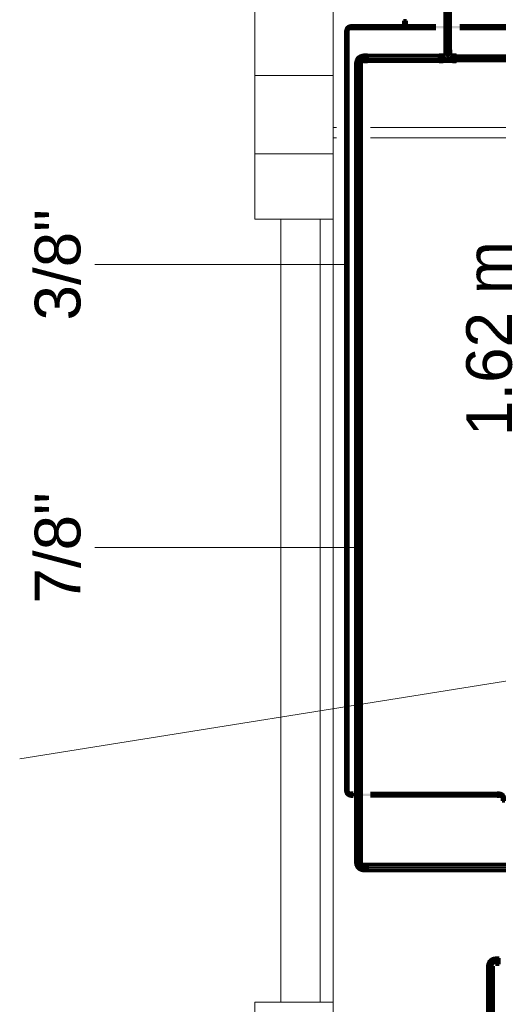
# Model space of a CAD drawing. Header units: millimetres. Extents: x -12740 to 214440, y -11012 to 10812.
# Tile 134 of 168: x -3636 to -1803, y 1880 to 5652. Entities that reach past the tile are written whole.
import ezdxf

# ---------------------------------------------------------------- set-up
doc = ezdxf.new("R2010")
doc.units = ezdxf.units.MM
doc.linetypes.add('Centro', pattern=[30, 12, -6, 6, -6])
doc.linetypes.add('Oculto 1_5', pattern=[2.2, 1.5, -0.7])
for name, color, linetype, lineweight in [('A-ANNO-DIMS', 211, 'Continuous', 9), ('A-ANNO-DIMS-70', 211, 'Continuous', 9), ('A-DETL', 90, 'Oculto 1_5', 18), ('DIVISORIAS', 7, 'Continuous', 18), ('ESQ', 7, 'Continuous', 18), ('M-EQPM-IDEN', 50, 'Continuous', 9), ('P-PIPE', 3, 'Continuous', 70), ('P-PIPE-CNTR', 3, 'Centro', 50), ('P-PIPE-IDEN', 2, 'Continuous', 9), ('PAREDES', 7, 'Continuous', 18), ('PEM1-Layout Superior_dwg', 8, 'Continuous', 18), ('PILAR', 7, 'Continuous', 18)]:
    doc.layers.add(name, color=color, linetype=linetype, lineweight=lineweight)
doc.styles.add('Arial_1', font='arial.ttf', dxfattribs={"height": 175})
doc.dimstyles.new('Diagonal_-_2_5_mm_Arial_1', dxfattribs={"dimscale": 304.8, "dimtxt": 178.545395, "dimasz": 0.688976, "dimexe": 0.551181, "dimexo": 0.344488, "dimgap": 0.401903, "dimtad": 1, "dimlfac": 0.001, "dimrnd": 0.01, "dimzin": 0, "dimdsep": 46, "dimtxsty": 'Arial_1', "dimblk1": 'OPEN30', "dimblk2": 'OPEN30', "dimsah": 1, "dimcen": 0.09, "dimdle": 0.551181, "dimazin": 0, "dimtfac": 1, "dimtdec": 4, "dimtix": 1, "dimtmove": 0, "dimatfit": 3, "dimfxl": 1, "dimtvp": 1, "dimtfill": 1, "dimtolj": 1, "dimtzin": 0, "dimarcsym": 2})

# ---------------------------------------------------------------- blocks, each defined once
blk = doc.blocks.new('Cotovelo - Soldado - CU - Padrão-V63-PAVIMENTO SUPERIOR TUBULAÇÃO FRIGORIGENA')
at = {"layer": 'P-PIPE', "lineweight": 18}
for points in [[(-19.3, 11.7), (-33.9, 11.3), (-33.9, -11.7), (-19.3, -11.3), (-19.3, 11.3)], [(-5.6, 19.3), (-10.4, 19.3), (-11.1, 19.3), (-13.8, 13.4), (-19.3, 10.4), (-19.3, -10.4), (-12.6, -9.3), (-4.1, -7), (7.3, 5.2), (10.3, 19.3), (-3, 19.3)], [(0, 33.9), (-11.7, 33.9), (-11.3, 19.3), (11.7, 19.3), (11.3, 33.9), (3, 33.9)]]:
    blk.add_hatch(color=160, dxfattribs=at).paths.add_polyline_path(points)
at = {"layer": 'P-PIPE', "color": 5}
for p, q in [((-19.3, 11.7), (-33.9, 11.7)), ((-33.9, 11.7), (-33.9, -11.7)), ((-19.3, -11.7), (-19.3, 11.7)), ((-11.7, 33.9), (-11.7, 19.3)), ((11.7, 33.9), (-11.7, 33.9)), ((-11.7, 19.3), (11.7, 19.3)), ((11.7, 19.3), (11.7, 33.9)), ((-33.9, -11.7), (-19.3, -11.7))]:
    blk.add_line(p, q, dxfattribs=at)
at = {"layer": 'P-PIPE', "color": 5, "flags": 128}
for points in [[(-11.1, 19.3), (-11.1, 19), (-11.1, 18.6), (-11.2, 18.3), (-11.2, 18), (-11.3, 17.7), (-11.3, 17.3), (-11.4, 17), (-11.5, 16.7), (-11.6, 16.4), (-11.8, 16.1), (-11.9, 15.8), (-12, 15.5), (-12.2, 15.2), (-12.4, 14.9), (-12.5, 14.7), (-12.7, 14.4), (-12.9, 14.1), (-13.1, 13.9), (-13.4, 13.7), (-13.6, 13.4), (-13.8, 13.2), (-14.1, 13), (-14.3, 12.8), (-14.6, 12.6), (-14.9, 12.4), (-15.1, 12.2), (-15.4, 12.1), (-15.7, 11.9), (-16, 11.8), (-16.3, 11.7), (-16.6, 11.6), (-16.9, 11.5), (-17.3, 11.4), (-17.6, 11.3), (-17.9, 11.2), (-18.2, 11.2), (-18.5, 11.1), (-18.9, 11.1), (-19.2, 11.1), (-19.3, 11.1)], [(-19.3, -11.1), (-18.1, -11.1), (-16.9, -11), (-15.6, -10.9), (-14.4, -10.7), (-13.2, -10.5), (-12.1, -10.2), (-10.9, -9.9), (-9.7, -9.6), (-8.6, -9.2), (-7.5, -8.7), (-6.3, -8.2), (-5.3, -7.7), (-4.2, -7.1), (-3.1, -6.5), (-2.1, -5.8), (-1.1, -5.1), (-0.2, -4.3), (0.8, -3.6), (1.7, -2.7), (2.5, -1.9), (3.3, -1), (4.1, -0.1), (4.9, 0.9), (5.6, 1.9), (6.3, 2.9), (6.9, 3.9), (7.5, 5), (8.1, 6), (8.6, 7.1), (9, 8.3), (9.5, 9.4), (9.8, 10.6), (10.2, 11.7), (10.4, 12.9), (10.7, 14.1), (10.9, 15.3), (11, 16.5), (11.1, 17.7), (11.1, 19), (11.1, 19.3)]]:
    blk.add_lwpolyline(points, dxfattribs=at)
blk = doc.blocks.new('Cotovelo - Soldado - CU - Padrão-V81-PAVIMENTO SUPERIOR TUBULAÇÃO FRIGORIGENA')
at = {"layer": 'P-PIPE', "lineweight": 18}
for points in [[(-19.3, 8.3), (-19.3, 11.7), (-33.9, 11.3), (-33.9, -11.7), (-19.3, -11.3), (-19.3, 5.9)], [(10.4, 19.3), (-10.4, 19.3), (-11.1, 19.3), (-13.8, 13.4), (-19.3, 10.4), (-19.3, -10.4), (-12.6, -9.3), (-4.1, -7), (7.3, 5.2), (10.3, 16.2)], [(11.7, 19.3), (11.3, 33.9), (-11.7, 33.9), (-11.3, 19.3), (11.3, 19.3)]]:
    blk.add_hatch(color=160, dxfattribs=at).paths.add_polyline_path(points)
at = {"layer": 'P-PIPE', "color": 5}
for p, q in [((-19.3, 11.7), (-33.9, 11.7)), ((-33.9, 11.7), (-33.9, -11.7)), ((-19.3, -11.7), (-19.3, 11.7)), ((-11.7, 33.9), (-11.7, 19.3)), ((11.7, 33.9), (-11.7, 33.9)), ((-11.7, 19.3), (11.7, 19.3)), ((11.7, 19.3), (11.7, 33.9)), ((-33.9, -11.7), (-19.3, -11.7))]:
    blk.add_line(p, q, dxfattribs=at)
at = {"layer": 'P-PIPE', "color": 5, "flags": 128}
for points in [[(-11.1, 19.3), (-11.1, 19), (-11.1, 18.6), (-11.2, 18.3), (-11.2, 18), (-11.3, 17.7), (-11.3, 17.3), (-11.4, 17), (-11.5, 16.7), (-11.6, 16.4), (-11.8, 16.1), (-11.9, 15.8), (-12, 15.5), (-12.2, 15.2), (-12.4, 14.9), (-12.5, 14.7), (-12.7, 14.4), (-12.9, 14.1), (-13.1, 13.9), (-13.4, 13.7), (-13.6, 13.4), (-13.8, 13.2), (-14.1, 13), (-14.3, 12.8), (-14.6, 12.6), (-14.9, 12.4), (-15.1, 12.2), (-15.4, 12.1), (-15.7, 11.9), (-16, 11.8), (-16.3, 11.7), (-16.6, 11.6), (-16.9, 11.5), (-17.3, 11.4), (-17.6, 11.3), (-17.9, 11.2), (-18.2, 11.2), (-18.5, 11.1), (-18.9, 11.1), (-19.2, 11.1), (-19.3, 11.1)], [(-19.3, -11.1), (-18.1, -11.1), (-16.9, -11), (-15.6, -10.9), (-14.4, -10.7), (-13.2, -10.5), (-12.1, -10.2), (-10.9, -9.9), (-9.7, -9.6), (-8.6, -9.2), (-7.5, -8.7), (-6.3, -8.2), (-5.3, -7.7), (-4.2, -7.1), (-3.1, -6.5), (-2.1, -5.8), (-1.1, -5.1), (-0.2, -4.3), (0.8, -3.6), (1.7, -2.7), (2.5, -1.9), (3.3, -1), (4.1, -0.1), (4.9, 0.9), (5.6, 1.9), (6.3, 2.9), (6.9, 3.9), (7.5, 5), (8.1, 6), (8.6, 7.1), (9, 8.3), (9.5, 9.4), (9.8, 10.6), (10.2, 11.7), (10.4, 12.9), (10.7, 14.1), (10.9, 15.3), (11, 16.5), (11.1, 17.7), (11.1, 19), (11.1, 19.3)]]:
    blk.add_lwpolyline(points, dxfattribs=at)
blk = doc.blocks.new('Cotovelo - Soldado - CU - Padrão-V84-PAVIMENTO SUPERIOR TUBULAÇÃO FRIGORIGENA')
at = {"layer": 'P-PIPE', "lineweight": 18}
for points in [[(-2384.1, 5607.8), (-2378.3, 5607.8), (-2377.7, 5608.6), (-2374.9, 5615.3), (-2368.6, 5618.7), (-2367.4, 5618.7), (-2367.4, 5626.8), (-2372.5, 5625.8), (-2381.6, 5622.1), (-2386.2, 5610.9), (-2386.2, 5607.8), (-2385, 5607.8)], [(-2358.7, 5618.1), (-2358.7, 5628.3), (-2367.4, 5627.7), (-2367.4, 5618.1)], [(-2377.7, 5599.2), (-2378.4, 5607.8), (-2387.8, 5607.8), (-2387.3, 5599.2), (-2378.2, 5599.2)]]:
    blk.add_hatch(color=20, dxfattribs=at).paths.add_polyline_path(points)
at = {"layer": 'P-PIPE', "color": 1}
for p, q in [((-2358.7, 5628.4), (-2367.4, 5628.4)), ((-2367.4, 5628.4), (-2367.4, 5628.3)), ((-2367.4, 5628.4), (-2367.4, 5617.9)), ((-2358.7, 5617.9), (-2358.7, 5628.4)), ((-2358.7, 5628.3), (-2358.7, 5628.4)), ((-2388, 5607.8), (-2388, 5599.2)), ((-2387.8, 5607.8), (-2388, 5607.8)), ((-2377.5, 5607.8), (-2388, 5607.8)), ((-2388, 5599.2), (-2377.5, 5599.2)), ((-2388, 5599.2), (-2387.8, 5599.2)), ((-2377.5, 5607.8), (-2377.7, 5607.8)), ((-2377.7, 5599.2), (-2377.5, 5599.2)), ((-2377.5, 5599.2), (-2377.5, 5607.8)), ((-2367.4, 5618.1), (-2367.4, 5617.9)), ((-2367.4, 5617.9), (-2358.7, 5617.9)), ((-2358.7, 5617.9), (-2358.7, 5618.1))]:
    blk.add_line(p, q, dxfattribs=at)
at = {"layer": 'P-PIPE', "color": 1, "flags": 128}
for points in [[(-2367.4, 5627.9), (-2368.2, 5627.9), (-2369, 5627.9), (-2369.8, 5627.8), (-2370.6, 5627.7), (-2371.4, 5627.5), (-2372.2, 5627.4), (-2372.9, 5627.2), (-2373.7, 5626.9), (-2374.5, 5626.7), (-2375.2, 5626.4), (-2376, 5626), (-2376.7, 5625.7), (-2377.4, 5625.3), (-2378.1, 5624.9), (-2378.7, 5624.4), (-2379.4, 5624), (-2380, 5623.5), (-2380.6, 5623), (-2381.2, 5622.4), (-2381.8, 5621.8), (-2382.4, 5621.3), (-2382.9, 5620.6), (-2383.4, 5620), (-2383.9, 5619.4), (-2384.3, 5618.7), (-2384.7, 5618), (-2385.1, 5617.3), (-2385.5, 5616.6), (-2385.8, 5615.9), (-2386.1, 5615.1), (-2386.4, 5614.4), (-2386.7, 5613.6), (-2386.9, 5612.8), (-2387.1, 5612), (-2387.2, 5611.3), (-2387.3, 5610.5), (-2387.4, 5609.7), (-2387.5, 5608.9), (-2387.5, 5608.1), (-2387.5, 5607.8)], [(-2378, 5607.8), (-2378, 5608.3), (-2377.9, 5608.7), (-2377.9, 5609.1), (-2377.8, 5609.5), (-2377.8, 5609.9), (-2377.7, 5610.4), (-2377.6, 5610.8), (-2377.4, 5611.2), (-2377.3, 5611.6), (-2377.1, 5612), (-2377, 5612.3), (-2376.8, 5612.7), (-2376.6, 5613.1), (-2376.4, 5613.5), (-2376.1, 5613.8), (-2375.9, 5614.2), (-2375.6, 5614.5), (-2375.3, 5614.8), (-2375.1, 5615.1), (-2374.8, 5615.4), (-2374.5, 5615.7), (-2374.1, 5616), (-2373.8, 5616.3), (-2373.5, 5616.5), (-2373.1, 5616.7), (-2372.7, 5617), (-2372.4, 5617.2), (-2372, 5617.4), (-2371.6, 5617.5), (-2371.2, 5617.7), (-2370.8, 5617.9), (-2370.4, 5618), (-2370, 5618.1), (-2369.6, 5618.2), (-2369.2, 5618.3), (-2368.8, 5618.3), (-2368.3, 5618.4), (-2367.9, 5618.4), (-2367.5, 5618.4), (-2367.4, 5618.4)]]:
    blk.add_lwpolyline(points, dxfattribs=at)
blk = doc.blocks.new('Cotovelo - Soldado - CU - Padrão-V87-PAVIMENTO SUPERIOR TUBULAÇÃO FRIGORIGENA')
at = {"layer": 'P-PIPE', "lineweight": 18}
for points in [[(-15.4, -1.4), (-15.4, 5.1), (-24, 4.6), (-23.3, -5.1), (-15.4, -4.6), (-15.4, -2.6)], [(3.6, 15.4), (-4.5, 15.4), (-5.1, 14.6), (-7.9, 7.9), (-14.1, 4.5), (-15.4, 4.5), (-15.4, -3.6), (-10.2, -2.6), (-1.1, 1.1), (3.5, 12.3)], [(5.1, 24), (-5.1, 24), (-4.3, 15.4), (5.1, 15.4)]]:
    blk.add_hatch(color=20, dxfattribs=at).paths.add_polyline_path(points)
at = {"layer": 'P-PIPE', "color": 1}
for p, q in [((-15.4, 5.3), (-24, 5.3)), ((-24, 5.3), (-24, -5.3)), ((-24, 5.3), (-24, 5.1)), ((-15.4, 5.1), (-15.4, 5.3)), ((-15.4, -5.3), (-15.4, 5.3)), ((-5.3, 24), (-5.3, 15.4)), ((5.3, 24), (-5.3, 24)), ((-5.1, 24), (-5.3, 24)), ((-5.3, 15.4), (-5.1, 15.4)), ((-5.3, 15.4), (5.3, 15.4)), ((5.3, 24), (5.1, 24)), ((5.1, 15.4), (5.3, 15.4)), ((5.3, 15.4), (5.3, 24)), ((-24, -5.1), (-24, -5.3)), ((-24, -5.3), (-15.4, -5.3)), ((-15.4, -5.3), (-15.4, -5.1))]:
    blk.add_line(p, q, dxfattribs=at)
at = {"layer": 'P-PIPE', "color": 1, "flags": 128}
for points in [[(-4.8, 15.4), (-4.8, 14.9), (-4.8, 14.5), (-4.8, 14.1), (-4.9, 13.7), (-5, 13.2), (-5.1, 12.8), (-5.2, 12.4), (-5.3, 12), (-5.4, 11.6), (-5.6, 11.2), (-5.8, 10.8), (-6, 10.5), (-6.2, 10.1), (-6.4, 9.7), (-6.6, 9.4), (-6.9, 9), (-7.1, 8.7), (-7.4, 8.4), (-7.7, 8.1), (-8, 7.8), (-8.3, 7.5), (-8.6, 7.2), (-8.9, 6.9), (-9.3, 6.7), (-9.6, 6.4), (-10, 6.2), (-10.4, 6), (-10.7, 5.8), (-11.1, 5.6), (-11.5, 5.5), (-11.9, 5.3), (-12.3, 5.2), (-12.7, 5.1), (-13.1, 5), (-13.6, 4.9), (-14, 4.9), (-14.4, 4.8), (-14.8, 4.8), (-15.2, 4.8), (-15.4, 4.8)], [(-15.4, -4.8), (-14.5, -4.7), (-13.7, -4.7), (-12.9, -4.6), (-12.1, -4.5), (-11.4, -4.4), (-10.6, -4.2), (-9.8, -4), (-9, -3.7), (-8.3, -3.5), (-7.5, -3.2), (-6.8, -2.8), (-6.1, -2.5), (-5.4, -2.1), (-4.7, -1.7), (-4, -1.2), (-3.3, -0.8), (-2.7, -0.3), (-2.1, 0.2), (-1.5, 0.8), (-0.9, 1.3), (-0.4, 1.9), (0.1, 2.5), (0.6, 3.2), (1.1, 3.8), (1.6, 4.5), (2, 5.2), (2.4, 5.9), (2.8, 6.6), (3.1, 7.3), (3.4, 8.1), (3.7, 8.8), (3.9, 9.6), (4.1, 10.4), (4.3, 11.1), (4.5, 11.9), (4.6, 12.7), (4.7, 13.5), (4.7, 14.3), (4.8, 15.1), (4.8, 15.4)]]:
    blk.add_lwpolyline(points, dxfattribs=at)
blk = doc.blocks.new('Cotovelo - Soldado - CU - Padrão-967076-PAVIMENTO SUPERIOR TUBULAÇÃO FRIGORIGENA')
at = {"layer": 'P-PIPE', "lineweight": 18}
for points in [[(-24, -4.6), (-24, -5.1), (-15.4, -4.6), (-15.4, 5.1), (-24, 4.6), (-24, -3.7)], [(-15.4, 0), (-15.4, -3.6), (-10.2, -2.6), (-1.1, 1.1), (3.5, 12.3), (3.5, 15.4), (-4.5, 15.4), (-5.1, 14.6), (-7.9, 7.9), (-14.1, 4.5), (-15.4, 4.5), (-15.4, 0.8)], [(-5.1, 15.4), (5.1, 15.4), (4.6, 24), (-5.1, 24)]]:
    blk.add_hatch(color=20, dxfattribs=at).paths.add_polyline_path(points)
at = {"layer": 'P-PIPE', "color": 1}
for p, q in [((-15.4, 5.3), (-24, 5.3)), ((-24, 5.3), (-24, -5.3)), ((-24, 5.3), (-24, 5.1)), ((-15.4, 5.1), (-15.4, 5.3)), ((-15.4, -5.3), (-15.4, 5.3)), ((-5.3, 24), (-5.3, 15.4)), ((5.3, 24), (-5.3, 24)), ((-5.1, 24), (-5.3, 24)), ((-5.3, 15.4), (-5.1, 15.4)), ((-5.3, 15.4), (5.3, 15.4)), ((5.3, 24), (5.1, 24)), ((5.1, 15.4), (5.3, 15.4)), ((5.3, 15.4), (5.3, 24)), ((-24, -5.1), (-24, -5.3)), ((-24, -5.3), (-15.4, -5.3)), ((-15.4, -5.3), (-15.4, -5.1))]:
    blk.add_line(p, q, dxfattribs=at)
at = {"layer": 'P-PIPE', "color": 1, "flags": 128}
for points in [[(-4.8, 15.4), (-4.8, 14.9), (-4.8, 14.5), (-4.8, 14.1), (-4.9, 13.7), (-5, 13.2), (-5.1, 12.8), (-5.2, 12.4), (-5.3, 12), (-5.4, 11.6), (-5.6, 11.2), (-5.8, 10.8), (-6, 10.5), (-6.2, 10.1), (-6.4, 9.7), (-6.6, 9.4), (-6.9, 9), (-7.1, 8.7), (-7.4, 8.4), (-7.7, 8.1), (-8, 7.8), (-8.3, 7.5), (-8.6, 7.2), (-8.9, 6.9), (-9.3, 6.7), (-9.6, 6.4), (-10, 6.2), (-10.4, 6), (-10.7, 5.8), (-11.1, 5.6), (-11.5, 5.5), (-11.9, 5.3), (-12.3, 5.2), (-12.7, 5.1), (-13.1, 5), (-13.6, 4.9), (-14, 4.9), (-14.4, 4.8), (-14.8, 4.8), (-15.2, 4.8), (-15.4, 4.8)], [(-15.4, -4.8), (-14.5, -4.7), (-13.7, -4.7), (-12.9, -4.6), (-12.1, -4.5), (-11.4, -4.4), (-10.6, -4.2), (-9.8, -4), (-9, -3.7), (-8.3, -3.5), (-7.5, -3.2), (-6.8, -2.8), (-6.1, -2.5), (-5.4, -2.1), (-4.7, -1.7), (-4, -1.2), (-3.3, -0.8), (-2.7, -0.3), (-2.1, 0.2), (-1.5, 0.8), (-0.9, 1.3), (-0.4, 1.9), (0.1, 2.5), (0.6, 3.2), (1.1, 3.8), (1.6, 4.5), (2, 5.2), (2.4, 5.9), (2.8, 6.6), (3.1, 7.3), (3.4, 8.1), (3.7, 8.8), (3.9, 9.6), (4.1, 10.4), (4.3, 11.1), (4.5, 11.9), (4.6, 12.7), (4.7, 13.5), (4.7, 14.3), (4.8, 15.1), (4.8, 15.4)]]:
    blk.add_lwpolyline(points, dxfattribs=at)
blk = doc.blocks.new('Cotovelo - Soldado - CU - Padrão-V92-PAVIMENTO SUPERIOR TUBULAÇÃO FRIGORIGENA')
at = {"layer": 'P-PIPE', "lineweight": 18}
for points in [[(-1834.9, 2025.8), (-1822.5, 2025.8), (-1821.8, 2025.8), (-1819.1, 2031.7), (-1813.6, 2034.6), (-1813.6, 2055.5), (-1820.3, 2054.4), (-1828.8, 2052.1), (-1840.3, 2039.9), (-1843.2, 2025.8), (-1835, 2025.8)], [(-1813.6, 2033.3), (-1799, 2033.7), (-1799, 2056.8), (-1813.6, 2056.4), (-1813.6, 2033.7)], [(-1832.9, 2011.1), (-1821.2, 2011.1), (-1821.6, 2025.8), (-1844.7, 2025.8), (-1844.3, 2011.1), (-1836, 2011.1)]]:
    blk.add_hatch(color=20, dxfattribs=at).paths.add_polyline_path(points)
at = {"layer": 'P-PIPE', "color": 1}
for p, q in [((-1799, 2056.8), (-1813.6, 2056.8)), ((-1813.6, 2056.8), (-1813.6, 2033.3)), ((-1799, 2033.3), (-1799, 2056.8)), ((-1844.7, 2025.8), (-1844.7, 2011.1)), ((-1821.2, 2025.8), (-1844.7, 2025.8)), ((-1844.7, 2011.1), (-1821.2, 2011.1)), ((-1821.2, 2011.1), (-1821.2, 2025.8)), ((-1813.6, 2033.3), (-1799, 2033.3))]:
    blk.add_line(p, q, dxfattribs=at)
at = {"layer": 'P-PIPE', "color": 1, "flags": 128}
blk.add_lwpolyline([(-1813.6, 2056.2), (-1814.9, 2056.2), (-1816.1, 2056.1), (-1817.3, 2056), (-1818.5, 2055.8), (-1819.7, 2055.6), (-1820.9, 2055.3), (-1822, 2055), (-1823.2, 2054.6), (-1824.4, 2054.2), (-1825.5, 2053.8), (-1826.6, 2053.3), (-1827.7, 2052.7), (-1828.7, 2052.2), (-1829.8, 2051.5), (-1830.8, 2050.9), (-1831.8, 2050.2), (-1832.8, 2049.4), (-1833.7, 2048.6), (-1834.6, 2047.8), (-1835.4, 2047), (-1836.3, 2046.1), (-1837.1, 2045.2), (-1837.8, 2044.2), (-1838.5, 2043.2), (-1839.2, 2042.2), (-1839.9, 2041.2), (-1840.5, 2040.1), (-1841, 2039), (-1841.5, 2037.9), (-1842, 2036.8), (-1842.4, 2035.7), (-1842.8, 2034.5), (-1843.1, 2033.3), (-1843.4, 2032.1), (-1843.6, 2031), (-1843.8, 2029.8), (-1843.9, 2028.5), (-1844, 2027.3), (-1844, 2026.1), (-1844, 2025.8)], dxfattribs=at)
blk = doc.blocks.new('PEM1-Layout Superior_dwg-964791-PAVIMENTO SUPERIOR TUBULAÇÃO FRIGORIGENA')
at = {"layer": 'DIVISORIAS'}
for p, q in [((27412.5, 61697.2), (27399.7, 61697.2)), ((28722.3, 61697.2), (27542.9, 61697.2)), ((27399.7, 61657.1), (27412.5, 61657.1)), ((27542.9, 61657.1), (28752.3, 61657.1))]:
    blk.add_line(p, q, dxfattribs=at)
at = {"layer": 'ESQ'}
for p, q in [((27349.7, 61345.7), (27349.7, 58345.7)), ((27399.7, 61345.7), (27399.7, 58345.7))]:
    blk.add_line(p, q, dxfattribs=at)
at = {"layer": 'PAREDES'}
blk.add_line((27199.7, 61345.7), (27199.7, 58345.7), dxfattribs=at)
at = {"layer": 'PAREDES', "flags": 128}
for points in [[(27099.7, 61895.7), (27099.7, 62555.7), (27099.7, 62575.7), (27399.7, 62575.7), (27399.7, 61895.7)], [(27099.7, 61595.7), (27099.7, 61345.7), (27399.7, 61345.7), (27399.7, 61595.7)], [(27956, 57920.6), (27799.8, 57920.6), (27799.8, 58246), (27399.8, 58246), (27399.8, 58345.7), (27099.7, 58345.7), (27099.7, 57915.2)]]:
    blk.add_lwpolyline(points, dxfattribs=at)
at = {"layer": 'PILAR', "flags": 128}
blk.add_lwpolyline([(27099.7, 61895.7), (27399.7, 61895.7), (27399.7, 61595.7), (27099.7, 61595.7)], close=True, dxfattribs=at)
blk = doc.blocks.new('Cotovelo - Soldado - CU - Padrão-V86-PAVIMENTO SUPERIOR TUBULAÇÃO FRIGORIGENA')
at = {"layer": 'P-PIPE', "lineweight": 18}
for points in [[(-2162.8, 5638.5), (-2160.2, 5638.5), (-2160.2, 5647.2), (-2165.3, 5647.2), (-2164.8, 5638.5), (-2163.9, 5638.5)], [(-2164.8, 5627.9), (-2164.1, 5627.9), (-2163.6, 5627.9), (-2160.2, 5628.7), (-2160.2, 5638.5), (-2164.9, 5638.5), (-2164.8, 5627.9)], [(-2157.6, 5638.5), (-2155.1, 5638.5), (-2155.7, 5647.2), (-2160.2, 5647.2), (-2159.6, 5638.5), (-2158.9, 5638.5)], [(-2155.6, 5627.9), (-2155.7, 5638.5), (-2160.2, 5638.5), (-2159.5, 5628.3), (-2156.2, 5627.9), (-2156, 5627.9)]]:
    blk.add_hatch(color=20, dxfattribs=at).paths.add_polyline_path(points)
at = {"layer": 'A-DETL', "color": 20, "linetype": 'Continuous', "flags": 128}
for points in [[(-2165, 5623.2), (-2165, 5623.2), (-2165, 5623.2), (-2165, 5623.3), (-2165, 5623.4), (-2165, 5623.5), (-2165, 5623.6), (-2165, 5623.8), (-2165, 5624), (-2165, 5624.2), (-2165, 5624.4), (-2165, 5624.6), (-2165, 5624.9), (-2165, 5625.2), (-2165, 5625.5), (-2165, 5625.9), (-2165, 5626.2), (-2165, 5626.6), (-2165, 5627), (-2165, 5627.4), (-2165, 5627.8)], [(-2160.9, 5618.5), (-2161, 5618.5), (-2161.2, 5618.5), (-2161.3, 5618.6), (-2161.5, 5618.6), (-2161.7, 5618.7), (-2161.9, 5618.7), (-2162.1, 5618.8), (-2162.2, 5618.9), (-2162.4, 5619), (-2162.6, 5619.1), (-2162.7, 5619.2), (-2162.9, 5619.3), (-2163.1, 5619.4), (-2163.2, 5619.5), (-2163.4, 5619.6), (-2163.5, 5619.7), (-2163.6, 5619.9), (-2163.8, 5620), (-2163.9, 5620.2), (-2164, 5620.3), (-2164.1, 5620.5), (-2164.2, 5620.6), (-2164.3, 5620.8), (-2164.4, 5620.9), (-2164.5, 5621.1), (-2164.6, 5621.3), (-2164.6, 5621.5), (-2164.7, 5621.6), (-2164.8, 5621.8), (-2164.8, 5622), (-2164.9, 5622.2), (-2164.9, 5622.4), (-2164.9, 5622.6), (-2165, 5622.8), (-2165, 5622.9), (-2165, 5623.1), (-2165, 5623.2)], [(-2155.5, 5623.2), (-2155.5, 5623), (-2155.5, 5622.8), (-2155.5, 5622.6), (-2155.5, 5622.4), (-2155.5, 5622.2), (-2155.6, 5622.1), (-2155.6, 5621.9), (-2155.7, 5621.7), (-2155.8, 5621.5), (-2155.8, 5621.3), (-2155.9, 5621.2), (-2156, 5621), (-2156.1, 5620.8), (-2156.2, 5620.7), (-2156.3, 5620.5), (-2156.4, 5620.3), (-2156.5, 5620.2), (-2156.6, 5620), (-2156.8, 5619.9), (-2156.9, 5619.8), (-2157, 5619.6), (-2157.2, 5619.5), (-2157.3, 5619.4), (-2157.5, 5619.3), (-2157.6, 5619.2), (-2157.8, 5619.1), (-2158, 5619), (-2158.1, 5618.9), (-2158.3, 5618.8), (-2158.5, 5618.7), (-2158.7, 5618.7), (-2158.8, 5618.6), (-2159, 5618.6), (-2159.2, 5618.5), (-2159.4, 5618.5), (-2159.5, 5618.5)], [(-2155.5, 5628), (-2155.5, 5627.5), (-2155.5, 5627.1), (-2155.5, 5626.7), (-2155.5, 5626.3), (-2155.5, 5626), (-2155.5, 5625.6), (-2155.5, 5625.3), (-2155.5, 5625), (-2155.5, 5624.7), (-2155.5, 5624.5), (-2155.5, 5624.2), (-2155.5, 5624), (-2155.5, 5623.8), (-2155.5, 5623.7), (-2155.5, 5623.5), (-2155.5, 5623.4), (-2155.5, 5623.3), (-2155.5, 5623.2), (-2155.5, 5623.2), (-2155.5, 5623.2)]]:
    blk.add_lwpolyline(points, dxfattribs=at)
at = {"layer": 'A-DETL', "color": 20, "linetype": 'Continuous'}
for start, end in [(115.4499, 244.5501), (180, 244.5501), (120, 165), (295.4499, 64.5501), (15, 64.5501), (295.4499, 0)]:
    blk.add_arc((-2160.2, 5623.2), 5.26, start, end, dxfattribs=at)
at = {"layer": 'P-PIPE', "color": 1}
for p, q in [((-2165.5, 5647.2), (-2165.5, 5638.5)), ((-2160.2, 5647.2), (-2165.5, 5647.2)), ((-2165.5, 5638.5), (-2160.2, 5638.5)), ((-2155, 5647.2), (-2160.2, 5647.2)), ((-2160.2, 5638.5), (-2155, 5638.5)), ((-2155, 5638.5), (-2155, 5647.2))]:
    blk.add_line(p, q, dxfattribs=at)
at = {"layer": 'P-PIPE', "color": 1, "flags": 128}
for points in [[(-2165, 5627.8), (-2165, 5628.3), (-2165, 5628.8), (-2165, 5629.2), (-2165, 5629.7), (-2165, 5630.2), (-2165, 5630.8), (-2165, 5631.3), (-2165, 5631.8), (-2165, 5632.4), (-2165, 5633), (-2165, 5633.6), (-2165, 5634.1), (-2165, 5634.7), (-2165, 5635.3), (-2165, 5635.9), (-2165, 5636.5), (-2165, 5637.1), (-2165, 5637.8), (-2165, 5638.4), (-2165, 5638.5)], [(-2155.5, 5638.5), (-2155.5, 5637.9), (-2155.5, 5637.3), (-2155.5, 5636.7), (-2155.5, 5636.1), (-2155.5, 5635.5), (-2155.5, 5634.9), (-2155.5, 5634.3), (-2155.5, 5633.7), (-2155.5, 5633.1), (-2155.5, 5632.6), (-2155.5, 5632), (-2155.5, 5631.4), (-2155.5, 5630.9), (-2155.5, 5630.4), (-2155.5, 5629.9), (-2155.5, 5629.4), (-2155.5, 5628.9), (-2155.5, 5628.4), (-2155.5, 5628)]]:
    blk.add_lwpolyline(points, dxfattribs=at)
at = {"layer": 'P-PIPE', "color": 1}
for start, end in [(90, 115.1547), (64.8445, 90), (64.8445, 90), (244.8453, 270), (244.8453, 270), (270, 295.1555), (270, 295.1555)]:
    blk.add_arc((-2160.2, 5623.2), 5.26, start, end, dxfattribs=at)
blk = doc.blocks.new('DIMBLOCK14-PAVIMENTO SUPERIOR TUBULAÇÃO FRIGORIGENA')
at = {"layer": 'A-ANNO-DIMS-70'}
for p, q in [((-1576.2, 3450.3), (-1576.2, 5407.4)), ((-1576.2, 5239.4), (-1744.2, 5239.4)), ((-1576.2, 5239.4), (-1217.7, 5239.4)), ((-1576.2, 3618.3), (-1744.2, 3618.3)), ((-1576.2, 3618.3), (-1512.7, 3618.3))]:
    blk.add_line(p, q, dxfattribs=at)
at = {"layer": 'A-ANNO-DIMS-70', "lineweight": 35}
for p, q in [((-1576.2, 5239.4), (-1632.5, 5029.4)), ((-1576.2, 5239.4), (-1520, 5029.4)), ((-1576.2, 3618.3), (-1632.5, 3828.3)), ((-1576.2, 3618.3), (-1520, 3828.3))]:
    blk.add_line(p, q, dxfattribs=at)
at = {"layer": 'A-ANNO-DIMS-70', "color": 0, "insert": (-1925.9, 4056.7), "char_height": 175, "width": 893.276, "attachment_point": 1, "rotation": 90, "line_spacing_factor": 0.941778, "style": 'Arial_1', "bg_fill": 3, "box_fill_scale": 1.25, "bg_fill_color": 256, "bg_fill_true_color": 13158600, "bg_fill_transparency": 0}
blk.add_mtext('1.62 m', dxfattribs=at)
blk = doc.blocks.new('_Open30')
at = {"color": 0, "linetype": 'ByBlock', "lineweight": -2}
for p, q in [((-1, 0.268), (0, 0)), ((0, 0), (-1, -0.268)), ((0, 0), (-1, 0))]:
    blk.add_line(p, q, dxfattribs=at)

msp = doc.modelspace()

# ---------------------------------------------------------------- hatches: boundary and pattern name
at = {"layer": 'P-PIPE'}
for color, points in [(170, [(-2007.54, 5536.687), (-1996.43, 5536.687), (-1996.43, 7431.328), (-2007.54, 7431.328), (-2007.54, 5543.688)]), (170, [(-1985.32, 5536.687), (-1985.698, 7431.328), (-1996.43, 7431.328), (-1996.43, 5536.687), (-1985.698, 5536.687)]), (10, [(-2267.542, 5623.186), (-2178.053, 5623.186), (-2178.053, 5627.946), (-2358.711, 5627.308), (-2358.711, 5623.186)]), (10, [(-2267.542, 5618.426), (-2178.053, 5619.063), (-2178.053, 5623.186), (-2358.711, 5623.186), (-2358.711, 5618.426)]), (10, [(-2178.053, 5623.186), (-2169.369, 5623.186), (-2169.369, 5628.233), (-2178.053, 5627.711), (-2178.053, 5624.538)]), (10, [(-2169.369, 5618.138), (-2169.369, 5623.186), (-2178.053, 5623.186), (-2178.053, 5618.138)]), (10, [(-2169.369, 5623.186), (-2151.056, 5623.186), (-2151.796, 5627.797), (-2169.369, 5627.308), (-2169.369, 5624.418)]), (10, [(-2160.212, 5618.426), (-2151.056, 5619.242), (-2151.796, 5623.186), (-2169.369, 5623.186), (-2169.369, 5618.588)]), (10, [(-2151.056, 5623.186), (-2142.371, 5623.186), (-2142.371, 5628.233), (-2151.056, 5627.711), (-2151.056, 5624.538)]), (10, [(-2142.371, 5618.138), (-2142.371, 5623.186), (-2151.056, 5623.186), (-2151.056, 5618.138)]), (10, [(-2382.736, 2707.211), (-2383.288, 5599.16), (-2387.496, 5599.16), (-2386.858, 2707.211), (-2383.968, 2707.211)]), (10, [(-2382.736, 2707.211), (-2377.976, 2707.211), (-2378.614, 5599.16), (-2382.736, 5599.16), (-2382.736, 3061.144)]), (170, [(-2304.286, 5503.958), (-2029.177, 5503.958), (-2029.177, 5515.068), (-2304.286, 5514.69), (-2304.286, 5506.834)]), (170, [(-2029.177, 5492.256), (-2014.524, 5492.655), (-2014.524, 5515.661), (-2029.177, 5515.262), (-2029.177, 5492.655)]), (170, [(-2014.524, 5492.848), (-1978.336, 5493.227), (-1978.336, 5514.69), (-1985.723, 5514.665), (-1996.43, 5503.958), (-2008.257, 5515.029), (-2014.524, 5514.093), (-2014.524, 5493.227)]), (170, [(-2008.132, 5522.033), (-1984.728, 5522.033), (-1985.126, 5536.687), (-2008.132, 5536.687)]), (170, [(-1996.43, 5503.958), (-1985.359, 5515.785), (-1986.296, 5522.033), (-2007.161, 5522.033), (-2007.137, 5514.665), (-1998.563, 5506.092)]), (170, [(-1978.336, 5492.256), (-1963.683, 5492.655), (-1963.683, 5515.661), (-1978.336, 5515.262), (-1978.336, 5492.655)]), (170, [(-1962.683, 5495.465), (-1951.024, 5495.754), (-1951.024, 5512.452), (-1962.683, 5512.163), (-1962.683, 5495.754)]), (170, [(626.111, 5503.958), (4378.772, 5503.958), (4378.772, 5511.893), (-1951.024, 5511.314), (-1951.024, 5503.958), (-299.858, 5503.958)]), (170, [(-2338.217, 2437.89), (-2338.217, 5470.027), (-2349.327, 5470.027), (-2348.949, 2437.89), (-2341.093, 2437.89)]), (170, [(-2338.217, 2437.89), (-2327.107, 2437.89), (-2327.486, 5470.027), (-2338.217, 5470.027), (-2338.217, 2529.171)]), (170, [(-2029.177, 5492.848), (-2029.177, 5503.958), (-2304.286, 5503.958), (-2304.286, 5492.848), (-2151.796, 5492.848)]), (170, [(-1962.683, 5501.109), (-1962.683, 5506.808), (-1963.683, 5506.808), (-1963.683, 5501.109)]), (170, [(-299.858, 5496.023), (4378.772, 5496.603), (4378.772, 5503.958), (-1951.024, 5503.958), (-1951.024, 5496.023), (-1225.827, 5496.023)]), (170, [(-1920.304, 2403.958), (-1272.149, 2403.958), (-1272.149, 2415.068), (-2304.286, 2414.689), (-2304.286, 2403.958), (-2151.796, 2403.958)]), (170, [(-1688.812, 2392.848), (-1272.149, 2393.227), (-1272.149, 2403.958), (-2304.286, 2403.958), (-2304.286, 2392.848), (-1920.304, 2392.848)])]:
    msp.add_hatch(color=color, dxfattribs=at).paths.add_polyline_path(points)
h = msp.add_hatch(color=10, dxfattribs=at)
h.paths.add_polyline_path([(-1985.32, 5623.186), (4349.923, 5623.186), (4349.923, 5627.946), (-1985.32, 5627.29), (-1985.32, 5624.388)])
h.paths.add_polyline_path([(-2142.371, 5623.186), (-2007.54, 5623.186), (-2007.54, 5627.946), (-2142.371, 5627.308), (-2142.371, 5624.418)])
h = msp.add_hatch(color=10, dxfattribs=at)
h.paths.add_polyline_path([(-762.843, 5618.426), (4349.923, 5619.063), (4349.923, 5623.186), (-1985.32, 5623.156), (-1985.32, 5618.426), (-1225.827, 5618.426)])
h.paths.add_polyline_path([(-2007.54, 5618.426), (-2007.54, 5623.186), (-2142.371, 5623.186), (-2142.371, 5618.426)])
h = msp.add_hatch(color=10, dxfattribs=at)
h.paths.add_polyline_path([(-2327.107, 2683.186), (-1806.762, 2683.186), (-1806.762, 2687.946), (-2327.107, 2687.265), (-2327.107, 2684.347)])
h.paths.add_polyline_path([(-2358.711, 2683.186), (-2349.327, 2683.186), (-2349.327, 2687.946), (-2358.711, 2687.308), (-2358.711, 2684.418)])
h = msp.add_hatch(color=10, dxfattribs=at)
h.paths.add_polyline_path([(-1920.304, 2678.426), (-1806.762, 2679.063), (-1806.762, 2683.186), (-2327.107, 2683.115), (-2327.107, 2678.426), (-2151.796, 2678.426)])
h.paths.add_polyline_path([(-2358.711, 2678.426), (-2349.327, 2679.063), (-2349.327, 2683.186), (-2358.711, 2683.186), (-2358.711, 2678.588)])
h = msp.add_hatch(color=10, dxfattribs=at)
h.paths.add_polyline_path([(-1832.931, -3718.442), (-1832.931, -3714.789), (-1844.041, -3714.789), (-1843.663, -3718.442), (-1835.807, -3718.442)])
h.paths.add_polyline_path([(-1842.553, -3663.989), (-1832.931, -3663.989), (-1832.931, 2011.143), (-1844.041, 2011.143), (-1843.652, -3663.989)])
h = msp.add_hatch(color=10, dxfattribs=at)
h.paths.add_polyline_path([(-1823.31, -3718.442), (-1821.821, -3718.442), (-1822.2, -3714.789), (-1832.931, -3714.789), (-1832.931, -3718.442), (-1824.635, -3718.442)])
h.paths.add_polyline_path([(-1825.075, -3663.989), (-1821.821, -3663.989), (-1822.2, 2011.143), (-1832.931, 2011.143), (-1832.904, -3663.989), (-1827.355, -3663.989)])

# ---------------------------------------------------------------- linework, layer by layer
at = {"layer": 'A-DETL', "color": 20, "linetype": 'Continuous'}
for centre, radius, start, end in [((-2160.212, 5623.186), 4.76, 0, 180), ((-2160.212, 5623.186), 4.76, 180, 0), ((-2160.212, 5620.806), 2.38, 90, 270), ((-2160.212, 5625.566), 2.38, 270, 90)]:
    msp.add_arc(centre, radius, start, end, dxfattribs=at)
at = {"layer": 'M-EQPM-IDEN'}
msp.add_line((-1617.744, 3143.285), (-3635.634, 2820.149), dxfattribs=at)
at = {"layer": 'P-PIPE', "color": 5}
for p, q in [((-2007.54, 7431.328), (-2007.54, 5536.687)), ((-1985.32, 5536.687), (-1985.32, 7431.328)), ((-2029.177, 5515.068), (-2304.286, 5515.068)), ((-2014.524, 5515.661), (-2029.177, 5515.661)), ((-2029.177, 5515.661), (-2029.177, 5492.256)), ((-2014.524, 5492.256), (-2014.524, 5515.661)), ((-2007.54, 5515.068), (-2014.524, 5515.068)), ((-2008.132, 5536.687), (-2008.132, 5522.033)), ((-1984.728, 5536.687), (-2008.132, 5536.687)), ((-2008.132, 5522.033), (-1984.728, 5522.033)), ((-2007.54, 5522.033), (-2007.54, 5515.068)), ((-1985.32, 5515.068), (-1985.32, 5522.033)), ((-1978.336, 5515.068), (-1985.32, 5515.068)), ((-1984.728, 5522.033), (-1984.728, 5536.687)), ((-1963.683, 5515.661), (-1978.336, 5515.661)), ((-1978.336, 5515.661), (-1978.336, 5492.256)), ((-1963.683, 5492.256), (-1963.683, 5515.661)), ((-1962.683, 5514.968), (-1963.683, 5514.968)), ((-1962.683, 5512.524), (-1962.683, 5514.968)), ((-1962.683, 5492.948), (-1962.683, 5514.968)), ((-1951.024, 5512.452), (-1962.683, 5512.452)), ((-1962.683, 5512.452), (-1962.683, 5506.831)), ((-1951.024, 5495.465), (-1951.024, 5512.452)), ((4378.772, 5511.893), (-1951.024, 5511.893)), ((-2349.327, 5470.027), (-2349.327, 2437.89)), ((-2327.107, 2437.89), (-2327.107, 5470.027)), ((-2304.286, 5492.848), (-2029.177, 5492.848)), ((-2029.177, 5492.256), (-2014.524, 5492.256)), ((-2014.524, 5492.848), (-1978.336, 5492.848)), ((-1978.336, 5492.256), (-1963.683, 5492.256)), ((-1963.683, 5492.948), (-1962.683, 5492.948)), ((-1962.683, 5501.086), (-1962.683, 5495.465)), ((-1962.683, 5495.465), (-1951.024, 5495.465)), ((-1962.683, 5492.948), (-1962.683, 5495.393)), ((-1951.024, 5496.023), (4378.772, 5496.023)), ((-1272.149, 2415.068), (-2304.286, 2415.068)), ((-2304.286, 2392.848), (-1272.149, 2392.848))]:
    msp.add_line(p, q, dxfattribs=at)
at = {"layer": 'P-PIPE', "color": 1}
for p, q in [((-2178.053, 5627.946), (-2358.711, 5627.946)), ((-2169.369, 5628.411), (-2178.053, 5628.411)), ((-2178.053, 5628.411), (-2178.053, 5623.186)), ((-2178.053, 5623.186), (-2178.053, 5617.96)), ((-2169.369, 5623.186), (-2169.369, 5628.411)), ((-2151.056, 5627.946), (-2169.369, 5627.946)), ((-2169.369, 5617.96), (-2169.369, 5623.186)), ((-2142.371, 5628.411), (-2151.056, 5628.411)), ((-2151.056, 5628.411), (-2151.056, 5623.186)), ((-2151.056, 5623.186), (-2151.056, 5617.96)), ((-2142.371, 5623.186), (-2142.371, 5628.411)), ((-2042.54, 5627.946), (-2142.371, 5627.946)), ((-2142.371, 5617.96), (-2142.371, 5623.186)), ((4349.923, 5627.946), (-1950.32, 5627.946)), ((-2387.496, 5599.16), (-2387.496, 2707.211)), ((-2377.976, 2707.211), (-2377.976, 5599.16)), ((-2358.711, 5618.426), (-2178.053, 5618.426)), ((-2178.053, 5617.96), (-2169.369, 5617.96)), ((-2169.369, 5618.426), (-2151.056, 5618.426)), ((-2151.056, 5617.96), (-2142.371, 5617.96)), ((-2142.371, 5618.426), (-2042.54, 5618.426)), ((-1950.32, 5618.426), (4349.923, 5618.426)), ((-1806.762, 2687.946), (-2292.107, 2687.946)), ((-2292.107, 2678.426), (-1806.762, 2678.426)), ((-1844.041, 2011.143), (-1844.041, -3628.989)), ((-1821.821, -3628.989), (-1821.821, 2011.143))]:
    msp.add_line(p, q, dxfattribs=at)
for start, end in [(75, 105), (75, 105), (255, 285), (255, 285)]:
    msp.add_arc((-2160.212, 5623.186), 5.225, start, end, dxfattribs=at)
at = {"layer": 'P-PIPE-CNTR', "color": 170, "linetype": 'Continuous'}
for p, q in [((-1996.43, 7431.328), (-1996.43, 5536.687)), ((-1996.43, 5536.687), (-1996.43, 5503.958)), ((-2338.217, 5484.67), (-2338.217, 5470.027)), ((-2338.217, 5470.027), (-2338.217, 2437.89)), ((-2304.286, 5503.958), (-2318.929, 5503.958)), ((-2304.286, 5503.958), (-2029.177, 5503.958)), ((-1963.683, 5503.958), (-2029.177, 5503.958)), ((-1963.683, 5503.958), (-1951.024, 5503.958)), ((-1951.024, 5503.958), (4378.772, 5503.958)), ((-2338.217, 2437.89), (-2338.217, 2423.246)), ((-2318.929, 2403.958), (-2304.286, 2403.958)), ((-2304.286, 2403.958), (-1272.149, 2403.958))]:
    msp.add_line(p, q, dxfattribs=at)
at = {"layer": 'P-PIPE-CNTR', "color": 10, "linetype": 'Continuous'}
for p, q in [((-2358.711, 5623.186), (-2367.385, 5623.186)), ((-2178.053, 5623.186), (-2358.711, 5623.186)), ((-2178.053, 5623.186), (-2142.371, 5623.186)), ((-2169.732, 5623.186), (-2150.692, 5623.186)), ((-2160.212, 5613.666), (-2160.212, 5632.706)), ((-2160.211, 5638.537), (-2160.211, 5647.211)), ((-2160.211, 5627.891), (-2160.211, 5638.537)), ((-2042.54, 5623.186), (-2142.371, 5623.186)), ((4349.923, 5623.186), (-1950.32, 5623.186)), ((-2382.736, 5607.834), (-2382.736, 5599.16)), ((-2382.736, 5599.16), (-2382.736, 2707.211)), ((-2382.736, 2707.211), (-2382.736, 2698.537)), ((-2367.385, 2683.186), (-2358.711, 2683.186)), ((-2292.107, 2683.186), (-1806.762, 2683.186)), ((-1798.087, 2683.186), (-1806.762, 2683.186)), ((-1799, 2045.074), (-1813.643, 2045.074)), ((-1832.931, 2025.786), (-1832.931, 2011.143)), ((-1832.931, 2011.143), (-1832.931, -3628.989))]:
    msp.add_line(p, q, dxfattribs=at)
for centre, radius, start, end in [((-2367.385, 5607.834), 15.351, 90, 180), ((-2367.385, 2698.537), 15.351, 180, 270), ((-1813.643, 2025.786), 19.288, 90, 180)]:
    msp.add_arc(centre, radius, start, end, dxfattribs=at)
at = {"layer": 'P-PIPE-CNTR', "color": 170, "linetype": 'Continuous'}
for centre, start, end in [((-2318.929, 5484.67), 90, 180), ((-2318.929, 2423.246), 180, 270)]:
    msp.add_arc(centre, 19.288, start, end, dxfattribs=at)
at = {"layer": 'P-PIPE-IDEN'}
for p, q in [((-2382.736, 4714.827), (-3347.548, 4714.827)), ((-2338.217, 3630.245), (-3347.548, 3630.245))]:
    msp.add_line(p, q, dxfattribs=at)

# ---------------------------------------------------------------- block references
at = {"layer": 'A-DETL', "color": 20, "linetype": 'Continuous'}
msp.add_blockref('Cotovelo - Soldado - CU - Padrão-V86-PAVIMENTO SUPERIOR TUBULAÇÃO FRIGORIGENA', (0, 0), dxfattribs=at)
at = {"layer": 'P-PIPE', "color": 1}
for name in ['Cotovelo - Soldado - CU - Padrão-V84-PAVIMENTO SUPERIOR TUBULAÇÃO FRIGORIGENA', 'Cotovelo - Soldado - CU - Padrão-V92-PAVIMENTO SUPERIOR TUBULAÇÃO FRIGORIGENA']:
    msp.add_blockref(name, (0, 0), dxfattribs=at)
at = {"layer": 'P-PIPE', "color": 5}
for name, p, rotation in [('Cotovelo - Soldado - CU - Padrão-V63-PAVIMENTO SUPERIOR TUBULAÇÃO FRIGORIGENA', (-2338.217, 5503.958), 180), ('Cotovelo - Soldado - CU - Padrão-V81-PAVIMENTO SUPERIOR TUBULAÇÃO FRIGORIGENA', (-2338.217, 2403.958), 270)]:
    msp.add_blockref(name, p, dxfattribs=dict(at, rotation=rotation))
at = {"layer": 'P-PIPE', "color": 1}
for name, p, rotation in [('Cotovelo - Soldado - CU - Padrão-V87-PAVIMENTO SUPERIOR TUBULAÇÃO FRIGORIGENA', (-2382.736, 2683.186), 270), ('Cotovelo - Soldado - CU - Padrão-967076-PAVIMENTO SUPERIOR TUBULAÇÃO FRIGORIGENA', (-1782.736, 2683.186), 90)]:
    msp.add_blockref(name, p, dxfattribs=dict(at, rotation=rotation))
at = {"layer": 'PEM1-Layout Superior_dwg', "color": 7}
msp.add_blockref('PEM1-Layout Superior_dwg-964791-PAVIMENTO SUPERIOR TUBULAÇÃO FRIGORIGENA', (-29835.039, -56457.756), dxfattribs=at)

# ---------------------------------------------------------------- next in the draw order: texts
at = {"layer": 'P-PIPE-IDEN', "char_height": 175, "width": 516.28675, "attachment_point": 1, "rotation": 90, "style": 'Arial_1', "bg_fill": 3, "box_fill_scale": 1.25, "bg_fill_color": 256, "bg_fill_true_color": 13158600, "bg_fill_transparency": 0}
for s, insert in [('3/8"', (-3578.198, 4499.577)), ('7/8"', (-3578.198, 3414.995))]:
    msp.add_mtext(s, dxfattribs=dict(at, insert=insert))

# ---------------------------------------------------------------- next in the draw order: dimensions: what is measured, and where the dimension line sits
at = {"layer": 'A-ANNO-DIMS'}
dim = msp.add_linear_dim(base=(-1576.23, 5239.441), p1=(-1617.744, 3618.285), p2=(-1112.739, 5239.441), angle=90, dimstyle='Diagonal_-_2_5_mm_Arial_1', override={"dimpost": '<> m', "dimfxl": 1697.992315}, dxfattribs=at)
dim.commit()
dim.dimension.update_dxf_attribs({"geometry": 'DIMBLOCK14-PAVIMENTO SUPERIOR TUBULAÇÃO FRIGORIGENA', "text_midpoint": (-1788.08, 4428.863)})

doc.saveas('drawing.dxf')
